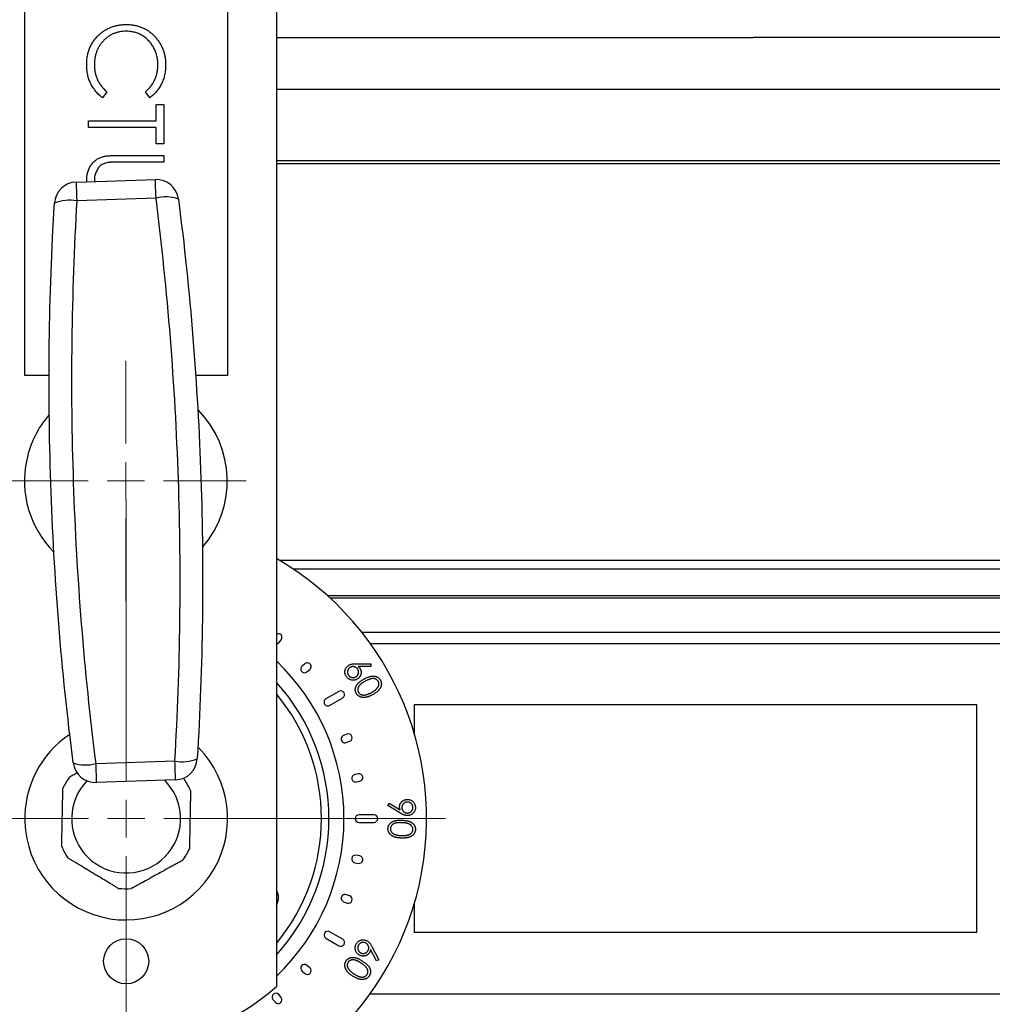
# Model space of a CAD drawing. Header units: millimetres. Extents: x 87 to 346, y 25 to 261.
# Tile 10 of 12: x 305 to 331, y 200 to 226. Entities that reach past the tile are written whole.
import ezdxf

# ---------------------------------------------------------------- set-up
doc = ezdxf.new("R2010")
doc.units = ezdxf.units.MM

# ---------------------------------------------------------------- blocks, each defined once
blk = doc.blocks.new('SW_CENTERMARKSYMBOL_1')
at = {"color": 0, "linetype": 'Continuous', "lineweight": 18}
for p, q in [((0, 1), (0, 8.5)), ((0, 0), (0, 0.5)), ((-1, 0), (-8.5, 0)), ((0, 0), (-0.5, 0)), ((0, 0), (0, -0.5)), ((0, 0), (0.5, 0)), ((1, 0), (8.5, 0)), ((0, -1), (0, -8.5))]:
    blk.add_line(p, q, dxfattribs=at)
blk = doc.blocks.new('SW_CENTERMARKSYMBOL_5')
at = {"color": 0, "linetype": 'Continuous', "lineweight": 18}
for p, q in [((0, 1), (0, 3.2)), ((0, 0), (0, 0.5)), ((-1, 0), (-3.2, 0)), ((0, 0), (-0.5, 0)), ((0, 0), (0, -0.5)), ((0, 0), (0.5, 0)), ((1, 0), (3.2, 0)), ((0, -1), (0, -3.2))]:
    blk.add_line(p, q, dxfattribs=at)

msp = doc.modelspace()

# ---------------------------------------------------------------- linework, layer by layer
at = {"color": 7, "linetype": 'Continuous', "lineweight": 25}
for p, q in [((311.477, 253.456), (311.477, 199.984)), ((304.777, 216.256), (304.777, 241.056)), ((310.177, 241.056), (310.177, 216.256)), ((311.477, 225.256), (324.174, 225.256)), ((334.077, 225.256), (324.174, 225.256)), ((306.964, 223.813), (306.845, 223.656)), ((308.11, 223.656), (307.99, 223.813)), ((333.077, 223.87), (311.477, 223.87)), ((308.272, 223.476), (308.477, 223.476)), ((308.272, 223.04), (308.272, 223.476)), ((308.477, 223.476), (308.477, 222.425)), ((306.477, 223.04), (308.272, 223.04)), ((306.477, 222.861), (306.477, 223.04)), ((308.272, 222.861), (306.477, 222.861)), ((308.272, 222.425), (308.272, 222.861)), ((308.477, 222.425), (308.272, 222.425)), ((307.269, 222.117), (308.477, 222.117)), ((308.477, 222.117), (308.477, 221.938)), ((308.477, 221.938), (307.279, 221.938)), ((306.146, 221.408), (308.255, 221.479)), ((306.434, 221.418), (306.426, 221.457)), ((306.631, 221.467), (306.639, 221.424)), ((308.272, 220.977), (306.163, 220.906)), ((305.43, 216.256), (304.777, 216.256)), ((310.177, 216.256), (309.323, 216.256)), ((313.749, 209.422), (335.997, 209.422)), ((311.539, 209.141), (311.603, 209.218)), ((312.239, 208.582), (312.162, 208.518)), ((313.615, 208.581), (313.996, 208.574)), ((313.996, 208.506), (313.653, 208.509)), ((313.996, 208.574), (313.996, 208.506)), ((312.291, 208.365), (312.367, 208.429)), ((313.143, 207.842), (312.796, 207.642)), ((312.896, 207.469), (313.243, 207.669)), ((330.128, 207.486), (315.146, 207.486)), ((315.146, 207.486), (315.146, 206.732)), ((330.128, 201.426), (330.128, 207.486)), ((313.363, 206.705), (313.269, 206.67)), ((313.337, 206.482), (313.431, 206.517)), ((306.666, 205.919), (308.775, 205.99)), ((313.664, 205.648), (313.565, 205.631)), ((308.792, 205.488), (306.683, 205.417)), ((313.6, 205.434), (313.699, 205.451)), ((314.446, 204.807), (314.48, 204.865)), ((314.769, 204.608), (314.446, 204.807)), ((314.48, 204.865), (314.773, 204.689)), ((314.077, 204.556), (313.677, 204.556)), ((313.677, 204.356), (314.077, 204.356)), ((313.565, 203.281), (313.664, 203.263)), ((313.699, 203.46), (313.6, 203.478)), ((313.269, 202.241), (313.363, 202.207)), ((313.431, 202.395), (313.337, 202.429)), ((315.146, 202.179), (315.146, 201.426)), ((313.243, 201.242), (312.896, 201.442)), ((330.128, 201.426), (315.146, 201.426)), ((312.796, 201.269), (313.143, 201.069)), ((314.148, 200.665), (313.987, 200.966)), ((314.032, 201.034), (314.208, 200.697)), ((314.208, 200.697), (314.148, 200.665)), ((312.162, 200.394), (312.239, 200.33)), ((312.367, 200.483), (312.291, 200.547)), ((311.386, 199.642), (311.45, 199.566)), ((311.603, 199.694), (311.539, 199.771))]:
    msp.add_line(p, q, dxfattribs=at)
at = {"color": 1, "linetype": 'Continuous', "lineweight": 25}
for p, q in [((335.997, 221.973), (311.477, 221.973)), ((335.997, 221.896), (311.477, 221.896)), ((335.997, 211.33), (311.568, 211.33)), ((335.997, 211.095), (311.94, 211.095)), ((335.997, 210.391), (312.841, 210.391)), ((335.997, 210.324), (312.914, 210.324)), ((313.975, 209.122), (333.405, 209.122)), ((313.975, 199.79), (333.801, 199.79))]:
    msp.add_line(p, q, dxfattribs=at)
at = {"color": 7, "linetype": 'Continuous', "lineweight": 25, "flags": 128}
for points in [[(306.146, 221.408), (306.146, 221.399), (306.147, 221.371), (306.148, 221.326), (306.15, 221.266), (306.153, 221.191), (306.156, 221.104), (306.159, 221.008), (306.163, 220.906)], [(308.272, 220.977), (308.268, 221.079), (308.265, 221.175), (308.262, 221.261), (308.26, 221.336), (308.258, 221.397), (308.256, 221.442), (308.255, 221.47), (308.255, 221.479)], [(311.477, 209.106), (311.508, 209.117), (311.539, 209.141)], [(306.666, 205.919), (306.669, 205.817), (306.673, 205.721), (306.675, 205.634), (306.678, 205.559), (306.68, 205.499), (306.682, 205.454), (306.682, 205.426), (306.683, 205.417)], [(308.792, 205.488), (308.792, 205.497), (308.791, 205.525), (308.789, 205.569), (308.787, 205.63), (308.785, 205.705), (308.782, 205.792), (308.779, 205.888), (308.775, 205.99)]]:
    msp.add_lwpolyline(points, dxfattribs=at)
at = {"color": 1, "linetype": 'Continuous', "lineweight": 25, "flags": 128}
msp.add_lwpolyline([(308.747, 205.156), (308.559, 205.421), (308.505, 205.478)], dxfattribs=at)
at = {"color": 7, "linetype": 'Continuous', "lineweight": 25}
msp.add_circle((307.477, 200.656), 0.6, dxfattribs=at)
for centre, radius, start, end in [((306.166, 220.808), 0.6, 91.9237, 176.5895), ((308.275, 220.879), 0.6, 7.2579, 91.9237), ((305.962, 219.937), 0.989, 78.3263, 113.5676), ((308.537, 220.024), 0.989, 70.2798, 105.521), ((307.469, 213.448), 2.7, 319.6241, 44.2226), ((307.469, 213.448), 2.7, 139.2348, 167.9668), ((307.469, 213.448), 2.7, 167.9668, 224.6227), ((307.477, 204.456), 8, 120, 60), ((311.526, 209.282), 0.1, 320, 119.7106), ((312.226, 208.441), 0.1, 130, 310), ((312.303, 208.505), 0.1, 310, 130), ((307.477, 204.456), 5.4, 317.7946, 42.2054), ((313.193, 207.756), 0.1, 300, 120), ((312.846, 207.556), 0.1, 120, 300), ((307.477, 204.456), 2.7, 123.8475, 181.9237), ((313.303, 206.576), 0.1, 110, 290), ((313.397, 206.611), 0.1, 290, 110), ((307.477, 204.456), 2.7, 181.9237, 44.3156), ((306.401, 206.872), 0.989, 250.2796, 285.5211), ((306.663, 206.017), 0.6, 187.2579, 271.9237), ((308.975, 206.958), 0.989, 258.3261, 293.5678), ((308.772, 206.087), 0.6, 271.9237, 356.5895), ((313.583, 205.532), 0.1, 100, 280), ((313.681, 205.55), 0.1, 280, 100), ((307.477, 204.456), 1.87, 143.4901, 154.2501), ((307.477, 204.456), 1.87, 23.4901, 34.2501), ((313.677, 204.456), 0.1, 90, 270), ((314.077, 204.456), 0.1, 270, 90), ((307.477, 204.456), 1.87, 203.4901, 214.2501), ((307.477, 204.456), 1.87, 323.4901, 334.2501), ((313.583, 203.379), 0.1, 80, 260), ((313.681, 203.362), 0.1, 260, 80), ((307.477, 204.456), 1.87, 263.4901, 274.2501), ((311.114, 202.356), 0.42, 329.7182, 30.2818), ((313.303, 202.335), 0.1, 70, 250), ((313.397, 202.301), 0.1, 250, 70), ((312.846, 201.356), 0.1, 60, 240), ((313.193, 201.156), 0.1, 240, 60), ((312.226, 200.471), 0.1, 50, 230), ((312.303, 200.406), 0.1, 230, 50), ((307.477, 204.456), 6, 228.1897, 311.8103), ((311.462, 199.706), 0.1, 40, 220), ((311.526, 199.63), 0.1, 220, 40)]:
    msp.add_arc(centre, radius, start, end, dxfattribs=at)
at = {"color": 1, "linetype": 'Continuous', "lineweight": 25}
for radius, start, end in [(5.8, 313.6028, 46.3972), (5.2, 320.2849, 39.7151), (1.45, 136.0467, 28.8701)]:
    msp.add_arc((307.477, 204.456), radius, start, end, dxfattribs=at)
at = {"color": 7, "linetype": 'Continuous', "lineweight": 25}
for points, knots in [([(306.775, 225.351), (306.8, 225.371), (306.85, 225.411), (306.93, 225.463), (307.014, 225.507), (307.101, 225.543), (307.193, 225.571), (307.288, 225.59), (307.387, 225.602), (307.454, 225.604), (307.489, 225.605)], [0, 0, 0, 0, 0.124329, 0.247156, 0.36878, 0.490734, 0.613614, 0.738958, 0.867311, 1, 1, 1, 1]), ([(307.489, 225.605), (307.524, 225.604), (307.595, 225.602), (307.699, 225.587), (307.799, 225.563), (307.894, 225.529), (307.985, 225.486), (308.071, 225.433), (308.153, 225.37), (308.229, 225.299), (308.299, 225.22), (308.361, 225.136), (308.412, 225.046), (308.455, 224.952), (308.488, 224.853), (308.511, 224.749), (308.525, 224.64), (308.527, 224.566), (308.528, 224.528)], [0, 0, 0, 0, 0.064558, 0.127014, 0.187955, 0.248014, 0.307748, 0.368235, 0.42947, 0.492743, 0.556258, 0.618217, 0.679655, 0.741246, 0.803415, 0.866815, 0.932328, 1, 1, 1, 1]), ([(306.426, 224.526), (306.426, 224.548), (306.426, 224.59), (306.431, 224.653), (306.437, 224.714), (306.447, 224.773), (306.459, 224.831), (306.474, 224.887), (306.492, 224.941), (306.512, 224.994), (306.536, 225.045), (306.562, 225.094), (306.591, 225.141), (306.622, 225.187), (306.656, 225.23), (306.693, 225.273), (306.733, 225.313), (306.761, 225.338), (306.775, 225.351)], [0, 0, 0, 0, 0.069663, 0.13775, 0.203917, 0.26878, 0.332414, 0.394754, 0.45618, 0.516996, 0.577396, 0.637198, 0.696999, 0.756756, 0.816554, 0.876948, 0.938132, 1, 1, 1, 1]), ([(307.475, 225.425), (307.445, 225.424), (307.387, 225.423), (307.302, 225.41), (307.221, 225.391), (307.143, 225.363), (307.069, 225.327), (306.999, 225.282), (306.933, 225.231), (306.871, 225.171), (306.815, 225.106), (306.765, 225.036), (306.724, 224.961), (306.69, 224.882), (306.663, 224.799), (306.645, 224.712), (306.632, 224.621), (306.631, 224.559), (306.631, 224.527)], [0, 0, 0, 0, 0.064323, 0.12629, 0.186726, 0.246146, 0.305576, 0.365429, 0.426326, 0.48884, 0.551725, 0.613919, 0.675484, 0.737334, 0.800229, 0.864502, 0.931041, 1, 1, 1, 1]), ([(308.323, 224.54), (308.323, 224.56), (308.322, 224.6), (308.316, 224.659), (308.308, 224.717), (308.295, 224.774), (308.279, 224.83), (308.26, 224.885), (308.236, 224.938), (308.21, 224.99), (308.181, 225.04), (308.149, 225.088), (308.114, 225.132), (308.077, 225.174), (308.038, 225.213), (307.996, 225.249), (307.952, 225.282), (307.905, 225.312), (307.857, 225.339), (307.806, 225.361), (307.755, 225.381), (307.702, 225.397), (307.647, 225.41), (307.591, 225.418), (307.534, 225.424), (307.495, 225.425), (307.475, 225.425)], [0, 0, 0, 0, 0.043955, 0.087502, 0.130463, 0.172752, 0.215403, 0.25765, 0.300153, 0.343121, 0.385925, 0.427686, 0.468818, 0.509492, 0.549883, 0.58998, 0.630405, 0.670869, 0.711384, 0.751627, 0.791776, 0.832459, 0.873319, 0.914543, 0.956924, 1, 1, 1, 1]), ([(306.845, 223.656), (306.829, 223.669), (306.796, 223.694), (306.75, 223.735), (306.707, 223.778), (306.667, 223.823), (306.629, 223.871), (306.595, 223.921), (306.563, 223.973), (306.534, 224.028), (306.509, 224.084), (306.487, 224.143), (306.468, 224.203), (306.452, 224.264), (306.44, 224.327), (306.432, 224.392), (306.426, 224.459), (306.426, 224.503), (306.426, 224.526)], [0, 0, 0, 0, 0.061674, 0.123053, 0.183475, 0.243727, 0.304279, 0.364863, 0.425946, 0.487391, 0.54922, 0.611144, 0.673529, 0.736961, 0.800785, 0.866013, 0.932101, 1, 1, 1, 1]), ([(306.631, 224.527), (306.632, 224.492), (306.634, 224.424), (306.65, 224.323), (306.676, 224.226), (306.712, 224.134), (306.76, 224.047), (306.817, 223.963), (306.885, 223.885), (306.938, 223.837), (306.964, 223.813)], [0, 0, 0, 0, 0.128515, 0.252949, 0.374755, 0.49594, 0.617181, 0.740909, 0.867811, 1, 1, 1, 1]), ([(307.99, 223.813), (308.003, 223.824), (308.03, 223.846), (308.067, 223.882), (308.102, 223.92), (308.134, 223.958), (308.164, 223.999), (308.191, 224.042), (308.216, 224.086), (308.246, 224.147), (308.277, 224.226), (308.304, 224.327), (308.32, 224.432), (308.322, 224.503), (308.323, 224.54)], [0, 0, 0, 0, 0.063163, 0.125475, 0.187121, 0.248294, 0.309295, 0.36985, 0.430973, 0.492456, 0.616148, 0.740844, 0.868183, 1, 1, 1, 1]), ([(308.528, 224.528), (308.528, 224.505), (308.527, 224.46), (308.522, 224.393), (308.513, 224.327), (308.501, 224.263), (308.486, 224.201), (308.467, 224.141), (308.444, 224.082), (308.419, 224.025), (308.39, 223.97), (308.358, 223.917), (308.324, 223.867), (308.287, 223.82), (308.246, 223.775), (308.204, 223.732), (308.158, 223.693), (308.126, 223.668), (308.11, 223.656)], [0, 0, 0, 0, 0.068548, 0.135683, 0.201215, 0.265682, 0.329267, 0.392395, 0.45507, 0.517127, 0.57879, 0.63974, 0.700192, 0.759806, 0.819628, 0.879355, 0.939512, 1, 1, 1, 1]), ([(306.847, 222.082), (306.858, 222.085), (306.881, 222.091), (306.919, 222.098), (306.963, 222.104), (307.013, 222.109), (307.069, 222.112), (307.13, 222.115), (307.198, 222.117), (307.245, 222.117), (307.269, 222.117)], [0, 0, 0, 0, 0.07813, 0.169465, 0.274335, 0.39211, 0.523687, 0.668365, 0.827132, 1, 1, 1, 1]), ([(306.426, 221.457), (306.426, 221.476), (306.427, 221.514), (306.432, 221.569), (306.441, 221.623), (306.454, 221.674), (306.47, 221.723), (306.49, 221.771), (306.514, 221.816), (306.54, 221.858), (306.57, 221.898), (306.603, 221.935), (306.638, 221.968), (306.675, 221.998), (306.715, 222.024), (306.757, 222.047), (306.801, 222.067), (306.832, 222.077), (306.847, 222.082)], [0, 0, 0, 0, 0.071175, 0.139644, 0.206317, 0.271373, 0.335418, 0.398076, 0.460608, 0.52297, 0.584716, 0.644895, 0.704291, 0.762998, 0.821087, 0.880104, 0.939388, 1, 1, 1, 1]), ([(307.013, 221.93), (306.994, 221.927), (306.957, 221.921), (306.905, 221.907), (306.859, 221.886), (306.815, 221.862), (306.777, 221.83), (306.742, 221.792), (306.711, 221.745), (306.683, 221.694), (306.66, 221.638), (306.643, 221.581), (306.633, 221.524), (306.631, 221.486), (306.631, 221.467)], [0, 0, 0, 0, 0.086315, 0.167766, 0.244433, 0.318135, 0.391884, 0.470068, 0.553904, 0.644339, 0.736875, 0.826168, 0.913679, 1, 1, 1, 1]), ([(307.279, 221.938), (307.262, 221.938), (307.229, 221.938), (307.184, 221.938), (307.143, 221.937), (307.107, 221.936), (307.076, 221.935), (307.051, 221.934), (307.03, 221.932), (307.018, 221.931), (307.013, 221.93)], [0, 0, 0, 0, 0.191079, 0.362605, 0.516099, 0.650038, 0.765977, 0.862374, 0.940842, 1, 1, 1, 1]), ([(306.067, 205.941), (305.911, 207.167), (305.783, 208.4), (305.583, 210.88), (305.512, 212.127), (305.428, 214.635), (305.415, 215.883), (305.448, 218.371), (305.493, 219.61), (305.567, 220.844)], [0, 0, 0, 0, 0.25, 0.25, 0.5, 0.5, 0.75, 0.75, 1, 1, 1, 1]), ([(306.163, 220.906), (306.09, 219.664), (306.046, 218.418), (306.014, 215.916), (306.027, 214.661), (306.112, 212.141), (306.183, 210.888), (306.382, 208.394), (306.51, 207.153), (306.666, 205.919)], [0, 0, 0, 0, 0.25, 0.25, 0.5, 0.5, 0.75, 0.75, 1, 1, 1, 1]), ([(308.775, 205.99), (308.848, 207.232), (308.892, 208.478), (308.923, 210.98), (308.91, 212.235), (308.826, 214.755), (308.755, 216.008), (308.555, 218.502), (308.428, 219.743), (308.272, 220.977)], [0, 0, 0, 0, 0.25, 0.25, 0.5, 0.5, 0.75, 0.75, 1, 1, 1, 1]), ([(308.87, 220.955), (309.027, 219.729), (309.155, 218.495), (309.354, 216.015), (309.426, 214.769), (309.51, 212.262), (309.522, 211.013), (309.49, 208.525), (309.444, 207.286), (309.371, 206.052)], [0, 0, 0, 0, 0.25, 0.25, 0.5, 0.5, 0.75, 0.75, 1, 1, 1, 1]), ([(313.337, 208.242), (313.332, 208.251), (313.323, 208.267), (313.312, 208.293), (313.305, 208.319), (313.302, 208.347), (313.302, 208.375), (313.306, 208.402), (313.314, 208.429), (313.326, 208.455), (313.34, 208.479), (313.358, 208.501), (313.378, 208.52), (313.394, 208.531), (313.401, 208.537)], [0, 0, 0, 0, 0.0844936, 0.1670886, 0.2492958, 0.3323347, 0.4156053, 0.4976206, 0.5796999, 0.6641604, 0.7488372, 0.832155, 0.9153077, 1, 1, 1, 1]), ([(313.439, 208.48), (313.435, 208.477), (313.427, 208.472), (313.416, 208.462), (313.406, 208.452), (313.397, 208.44), (313.39, 208.428), (313.384, 208.415), (313.379, 208.402), (313.375, 208.387), (313.372, 208.373), (313.372, 208.358), (313.372, 208.344), (313.374, 208.33), (313.377, 208.316), (313.382, 208.303), (313.388, 208.29), (313.393, 208.281), (313.396, 208.277)], [0, 0, 0, 0, 0.0648954, 0.1273571, 0.1892341, 0.2498641, 0.3109126, 0.3723136, 0.435164, 0.4998458, 0.564559, 0.6272713, 0.6892585, 0.7499128, 0.811061, 0.8721517, 0.9351985, 1, 1, 1, 1]), ([(313.401, 208.537), (313.408, 208.54), (313.42, 208.548), (313.441, 208.557), (313.463, 208.565), (313.483, 208.57), (313.499, 208.573), (313.513, 208.576), (313.528, 208.577), (313.543, 208.579), (313.56, 208.58), (313.578, 208.581), (313.596, 208.581), (313.609, 208.581), (313.615, 208.581)], [0, 0, 0, 0, 0.097685, 0.198646, 0.304391, 0.414933, 0.473566, 0.536329, 0.603203, 0.673647, 0.748993, 0.828065, 0.91214, 1, 1, 1, 1]), ([(313.643, 208.437), (313.64, 208.441), (313.634, 208.449), (313.625, 208.46), (313.614, 208.47), (313.603, 208.478), (313.591, 208.486), (313.578, 208.492), (313.564, 208.497), (313.55, 208.501), (313.535, 208.503), (313.521, 208.504), (313.507, 208.504), (313.492, 208.502), (313.479, 208.499), (313.465, 208.494), (313.452, 208.488), (313.443, 208.482), (313.439, 208.48)], [0, 0, 0, 0, 0.064733, 0.127435, 0.188718, 0.249677, 0.310055, 0.371848, 0.434541, 0.499061, 0.563612, 0.626167, 0.687999, 0.749102, 0.810239, 0.871949, 0.934837, 1, 1, 1, 1]), ([(313.653, 208.509), (313.658, 208.505), (313.668, 208.497), (313.682, 208.484), (313.693, 208.47), (313.7, 208.461), (313.703, 208.456)], [0, 0, 0, 0, 0.268485, 0.522441, 0.767469, 1, 1, 1, 1]), ([(313.636, 208.176), (313.628, 208.171), (313.611, 208.161), (313.585, 208.15), (313.557, 208.143), (313.53, 208.14), (313.502, 208.14), (313.474, 208.144), (313.447, 208.153), (313.421, 208.165), (313.396, 208.18), (313.374, 208.198), (313.354, 208.219), (313.343, 208.234), (313.337, 208.242)], [0, 0, 0, 0, 0.086171, 0.169535, 0.25095, 0.332793, 0.414058, 0.495017, 0.576927, 0.66159, 0.746674, 0.830692, 0.91456, 1, 1, 1, 1]), ([(313.396, 208.277), (313.398, 208.273), (313.404, 208.265), (313.413, 208.254), (313.424, 208.244), (313.435, 208.235), (313.447, 208.228), (313.46, 208.222), (313.474, 208.217), (313.488, 208.213), (313.503, 208.21), (313.517, 208.209), (313.531, 208.21), (313.545, 208.212), (313.559, 208.215), (313.573, 208.22), (313.586, 208.226), (313.594, 208.231), (313.599, 208.233)], [0, 0, 0, 0, 0.064912, 0.12739, 0.189282, 0.249928, 0.310992, 0.372409, 0.435275, 0.499973, 0.564703, 0.627431, 0.689434, 0.750104, 0.811268, 0.872374, 0.935182, 1, 1, 1, 1]), ([(313.599, 208.233), (313.603, 208.236), (313.611, 208.242), (313.622, 208.251), (313.632, 208.262), (313.64, 208.273), (313.648, 208.285), (313.654, 208.298), (313.659, 208.312), (313.663, 208.326), (313.666, 208.341), (313.666, 208.355), (313.666, 208.37), (313.664, 208.384), (313.661, 208.397), (313.656, 208.411), (313.65, 208.424), (313.645, 208.432), (313.643, 208.437)], [0, 0, 0, 0, 0.064753, 0.128329, 0.190071, 0.251418, 0.312133, 0.373946, 0.436658, 0.501198, 0.565769, 0.628344, 0.690195, 0.750716, 0.81173, 0.872687, 0.935341, 1, 1, 1, 1]), ([(313.703, 208.456), (313.707, 208.45), (313.713, 208.439), (313.722, 208.421), (313.728, 208.402), (313.733, 208.384), (313.735, 208.364), (313.735, 208.345), (313.733, 208.325), (313.729, 208.305), (313.724, 208.285), (313.717, 208.266), (313.707, 208.249), (313.697, 208.232), (313.684, 208.216), (313.67, 208.201), (313.654, 208.188), (313.642, 208.18), (313.636, 208.176)], [0, 0, 0, 0, 0.063608, 0.125174, 0.185678, 0.245332, 0.305581, 0.365868, 0.427681, 0.491678, 0.555699, 0.618484, 0.680415, 0.742328, 0.804546, 0.867871, 0.932973, 1, 1, 1, 1]), ([(313.814, 208.174), (313.824, 208.179), (313.843, 208.189), (313.871, 208.203), (313.898, 208.215), (313.924, 208.225), (313.949, 208.234), (313.972, 208.241), (313.994, 208.246), (314.015, 208.249), (314.035, 208.251), (314.054, 208.252), (314.072, 208.251), (314.09, 208.25), (314.108, 208.247), (314.124, 208.242), (314.14, 208.237), (314.156, 208.23), (314.17, 208.223), (314.184, 208.214), (314.197, 208.205), (314.208, 208.194), (314.22, 208.182), (314.23, 208.17), (314.239, 208.157), (314.244, 208.147), (314.247, 208.143)], [0, 0, 0, 0, 0.068395, 0.133186, 0.1938, 0.250587, 0.303752, 0.353404, 0.399611, 0.442623, 0.483244, 0.522284, 0.560169, 0.596764, 0.63256, 0.667487, 0.702052, 0.736104, 0.769853, 0.802725, 0.835314, 0.867833, 0.900497, 0.933115, 0.966299, 1, 1, 1, 1]), ([(313.604, 207.793), (313.601, 207.798), (313.597, 207.808), (313.59, 207.823), (313.586, 207.838), (313.582, 207.854), (313.58, 207.869), (313.578, 207.885), (313.579, 207.901), (313.58, 207.917), (313.583, 207.934), (313.587, 207.95), (313.592, 207.966), (313.599, 207.982), (313.608, 207.998), (313.617, 208.014), (313.628, 208.03), (313.641, 208.046), (313.655, 208.062), (313.672, 208.077), (313.69, 208.093), (313.711, 208.109), (313.734, 208.125), (313.758, 208.141), (313.785, 208.158), (313.804, 208.168), (313.814, 208.174)], [0, 0, 0, 0, 0.0336421, 0.0668601, 0.0996434, 0.1320969, 0.1642967, 0.1968225, 0.2295555, 0.262985, 0.2967348, 0.3311365, 0.3660025, 0.4016297, 0.4384853, 0.4765003, 0.5160875, 0.5571618, 0.6004637, 0.6469603, 0.697038, 0.7502227, 0.8070986, 0.8674629, 0.9318701, 1, 1, 1, 1]), ([(313.844, 208.115), (313.836, 208.11), (313.819, 208.101), (313.796, 208.088), (313.775, 208.074), (313.756, 208.061), (313.738, 208.048), (313.723, 208.036), (313.709, 208.024), (313.697, 208.012), (313.687, 208), (313.678, 207.988), (313.67, 207.975), (313.663, 207.963), (313.657, 207.951), (313.652, 207.938), (313.649, 207.926), (313.646, 207.909), (313.644, 207.888), (313.645, 207.865), (313.651, 207.842), (313.657, 207.828), (313.66, 207.821)], [0, 0, 0, 0, 0.073835, 0.143402, 0.208073, 0.268098, 0.324069, 0.375645, 0.423122, 0.466188, 0.506805, 0.545595, 0.583299, 0.619495, 0.654688, 0.689225, 0.723085, 0.756712, 0.821106, 0.882162, 0.941071, 1, 1, 1, 1]), ([(314.19, 208.109), (314.186, 208.115), (314.178, 208.129), (314.162, 208.145), (314.143, 208.16), (314.125, 208.169), (314.109, 208.176), (314.097, 208.179), (314.084, 208.182), (314.07, 208.184), (314.056, 208.185), (314.042, 208.185), (314.026, 208.184), (314.011, 208.182), (313.994, 208.178), (313.976, 208.174), (313.957, 208.167), (313.937, 208.16), (313.916, 208.151), (313.893, 208.14), (313.869, 208.128), (313.852, 208.119), (313.844, 208.115)], [0, 0, 0, 0, 0.059399, 0.118616, 0.179133, 0.243165, 0.276339, 0.310042, 0.344158, 0.379672, 0.415613, 0.453301, 0.492157, 0.532746, 0.575954, 0.623596, 0.675049, 0.731117, 0.791215, 0.856234, 0.925757, 1, 1, 1, 1]), ([(314.008, 207.812), (314.016, 207.816), (314.03, 207.825), (314.051, 207.837), (314.071, 207.85), (314.089, 207.863), (314.106, 207.875), (314.122, 207.888), (314.136, 207.901), (314.148, 207.914), (314.16, 207.928), (314.17, 207.941), (314.179, 207.954), (314.186, 207.967), (314.193, 207.979), (314.198, 207.992), (314.202, 208.005), (314.205, 208.022), (314.207, 208.042), (314.205, 208.066), (314.2, 208.088), (314.193, 208.102), (314.19, 208.109)], [0, 0, 0, 0, 0.066541, 0.129948, 0.190472, 0.247695, 0.302574, 0.354553, 0.404053, 0.450963, 0.495666, 0.538298, 0.579015, 0.6175, 0.654784, 0.690256, 0.724663, 0.758287, 0.822645, 0.883334, 0.941885, 1, 1, 1, 1]), ([(314.247, 208.143), (314.25, 208.138), (314.255, 208.128), (314.261, 208.112), (314.266, 208.097), (314.27, 208.081), (314.272, 208.065), (314.273, 208.049), (314.273, 208.033), (314.272, 208.016), (314.269, 207.999), (314.265, 207.982), (314.259, 207.966), (314.252, 207.949), (314.244, 207.933), (314.234, 207.916), (314.222, 207.9), (314.21, 207.883), (314.195, 207.867), (314.179, 207.851), (314.161, 207.835), (314.14, 207.819), (314.118, 207.803), (314.094, 207.787), (314.068, 207.771), (314.05, 207.761), (314.041, 207.755)], [0, 0, 0, 0, 0.034006, 0.067219, 0.100452, 0.13292, 0.165746, 0.198576, 0.231898, 0.265908, 0.300274, 0.335156, 0.370641, 0.407139, 0.444839, 0.483913, 0.524279, 0.566318, 0.610309, 0.657231, 0.706662, 0.758968, 0.814455, 0.872985, 0.934966, 1, 1, 1, 1]), ([(314.041, 207.755), (314.031, 207.75), (314.013, 207.741), (313.986, 207.728), (313.959, 207.716), (313.934, 207.706), (313.91, 207.698), (313.886, 207.691), (313.864, 207.687), (313.842, 207.683), (313.822, 207.682), (313.802, 207.681), (313.783, 207.682), (313.764, 207.684), (313.747, 207.687), (313.73, 207.691), (313.713, 207.697), (313.698, 207.704), (313.683, 207.712), (313.669, 207.72), (313.656, 207.73), (313.643, 207.741), (313.632, 207.753), (313.622, 207.765), (313.612, 207.779), (313.607, 207.788), (313.604, 207.793)], [0, 0, 0, 0, 0.065035, 0.12675, 0.184962, 0.240288, 0.292306, 0.341766, 0.38812, 0.431946, 0.47371, 0.513924, 0.552734, 0.590576, 0.627041, 0.662651, 0.697902, 0.732493, 0.766805, 0.8005, 0.833513, 0.866635, 0.8995, 0.932498, 0.965873, 1, 1, 1, 1]), ([(313.66, 207.821), (313.664, 207.815), (313.672, 207.802), (313.688, 207.785), (313.707, 207.771), (313.725, 207.761), (313.741, 207.755), (313.753, 207.751), (313.766, 207.749), (313.779, 207.747), (313.793, 207.746), (313.808, 207.746), (313.823, 207.747), (313.833, 207.749), (313.838, 207.75)], [0, 0, 0, 0, 0.111936, 0.222565, 0.336481, 0.455946, 0.517576, 0.580434, 0.644585, 0.710063, 0.778436, 0.849469, 0.922741, 1, 1, 1, 1]), ([(313.838, 207.75), (313.845, 207.751), (313.858, 207.753), (313.878, 207.758), (313.899, 207.764), (313.92, 207.772), (313.942, 207.78), (313.963, 207.79), (313.986, 207.8), (314.001, 207.808), (314.008, 207.812)], [0, 0, 0, 0, 0.109984, 0.2242975, 0.3417028, 0.4641662, 0.5906593, 0.722241, 0.8588786, 1, 1, 1, 1]), ([(305.974, 205.568), (305.976, 205.569), (305.979, 205.571), (306.01, 205.588), (306.074, 205.623), (306.14, 205.66), (306.179, 205.682)], [0, 0, 0, 0, 0.158814, 0.3249193, 0.5974775, 1, 1, 1, 1]), ([(305.762, 203.711), (305.762, 203.711), (305.762, 203.724), (305.763, 203.767), (305.764, 203.796), (305.765, 203.859), (305.765, 203.893), (305.767, 203.963), (305.768, 204), (305.77, 204.111), (305.771, 204.186), (305.774, 204.337), (305.776, 204.413), (305.779, 204.566), (305.78, 204.642), (305.783, 204.793), (305.785, 204.868), (305.787, 204.98), (305.788, 205.016), (305.789, 205.087), (305.79, 205.121), (305.791, 205.183), (305.791, 205.212), (305.792, 205.244), (305.792, 205.253), (305.793, 205.265), (305.793, 205.268), (305.793, 205.268)], [0, 0, 0, 0, 0.0625, 0.0625, 0.125, 0.125, 0.1875, 0.1875, 0.25, 0.25, 0.375, 0.375, 0.5, 0.5, 0.625, 0.625, 0.75, 0.75, 0.8125, 0.8125, 0.875, 0.875, 0.9375, 0.9375, 0.96875, 0.96875, 1, 1, 1, 1]), ([(309.192, 205.201), (309.192, 205.201), (309.192, 205.188), (309.191, 205.144), (309.19, 205.116), (309.189, 205.053), (309.188, 205.019), (309.187, 204.949), (309.186, 204.912), (309.184, 204.801), (309.183, 204.726), (309.18, 204.575), (309.178, 204.499), (309.175, 204.346), (309.174, 204.27), (309.171, 204.118), (309.169, 204.043), (309.167, 203.932), (309.166, 203.896), (309.165, 203.825), (309.164, 203.791), (309.163, 203.729), (309.162, 203.7), (309.162, 203.668), (309.161, 203.659), (309.161, 203.647), (309.161, 203.643), (309.161, 203.643)], [0, 0, 0, 0, 0.0625, 0.0625, 0.125, 0.125, 0.1875, 0.1875, 0.25, 0.25, 0.375, 0.375, 0.5, 0.5, 0.625, 0.625, 0.75, 0.75, 0.8125, 0.8125, 0.875, 0.875, 0.9375, 0.9375, 0.96875, 0.96875, 1, 1, 1, 1]), ([(314.758, 204.759), (314.757, 204.766), (314.757, 204.779), (314.76, 204.799), (314.763, 204.818), (314.769, 204.836), (314.777, 204.854), (314.787, 204.871), (314.799, 204.887), (314.812, 204.902), (314.827, 204.916), (314.843, 204.929), (314.859, 204.939), (314.877, 204.948), (314.896, 204.955), (314.916, 204.96), (314.936, 204.964), (314.95, 204.965), (314.957, 204.965)], [0, 0, 0, 0, 0.063541, 0.125241, 0.185658, 0.245524, 0.305545, 0.366203, 0.427739, 0.491717, 0.555876, 0.618637, 0.680277, 0.742008, 0.804271, 0.86784, 0.932749, 1, 1, 1, 1]), ([(314.96, 204.897), (314.955, 204.897), (314.945, 204.896), (314.931, 204.893), (314.917, 204.89), (314.904, 204.885), (314.892, 204.878), (314.88, 204.87), (314.869, 204.861), (314.858, 204.85), (314.848, 204.839), (314.84, 204.827), (314.833, 204.815), (314.828, 204.802), (314.823, 204.789), (314.821, 204.775), (314.819, 204.76), (314.819, 204.75), (314.819, 204.745)], [0, 0, 0, 0, 0.064812, 0.127316, 0.189247, 0.250226, 0.311008, 0.372178, 0.434978, 0.500031, 0.564858, 0.627896, 0.689261, 0.75014, 0.810836, 0.87237, 0.935417, 1, 1, 1, 1]), ([(314.957, 204.965), (314.967, 204.965), (314.986, 204.965), (315.015, 204.961), (315.042, 204.953), (315.067, 204.942), (315.091, 204.927), (315.112, 204.91), (315.131, 204.889), (315.148, 204.865), (315.161, 204.84), (315.171, 204.813), (315.178, 204.785), (315.179, 204.766), (315.18, 204.756)], [0, 0, 0, 0, 0.086142, 0.169481, 0.250991, 0.332539, 0.413961, 0.494741, 0.576986, 0.661825, 0.747175, 0.830905, 0.914671, 1, 1, 1, 1]), ([(315.112, 204.757), (315.112, 204.762), (315.111, 204.771), (315.108, 204.786), (315.104, 204.799), (315.099, 204.812), (315.093, 204.825), (315.085, 204.837), (315.076, 204.848), (315.065, 204.858), (315.054, 204.868), (315.042, 204.876), (315.03, 204.883), (315.017, 204.889), (315.003, 204.893), (314.989, 204.896), (314.975, 204.897), (314.965, 204.897), (314.96, 204.897)], [0, 0, 0, 0, 0.064829, 0.127349, 0.188875, 0.249871, 0.310924, 0.372447, 0.435263, 0.4999, 0.564744, 0.627799, 0.68918, 0.750075, 0.810786, 0.872336, 0.9354, 1, 1, 1, 1]), ([(314.773, 204.689), (314.771, 204.695), (314.766, 204.707), (314.762, 204.724), (314.759, 204.742), (314.758, 204.753), (314.758, 204.759)], [0, 0, 0, 0, 0.268074, 0.524019, 0.766409, 1, 1, 1, 1]), ([(314.975, 204.537), (314.968, 204.537), (314.953, 204.537), (314.931, 204.539), (314.908, 204.544), (314.888, 204.549), (314.872, 204.555), (314.859, 204.56), (314.845, 204.566), (314.831, 204.572), (314.817, 204.58), (314.801, 204.588), (314.785, 204.598), (314.774, 204.604), (314.769, 204.608)], [0, 0, 0, 0, 0.098657, 0.200406, 0.30607, 0.416387, 0.474582, 0.537288, 0.604131, 0.674846, 0.749511, 0.828746, 0.912046, 1, 1, 1, 1]), ([(314.819, 204.745), (314.82, 204.74), (314.82, 204.73), (314.823, 204.716), (314.827, 204.702), (314.832, 204.689), (314.838, 204.676), (314.847, 204.665), (314.856, 204.653), (314.866, 204.643), (314.877, 204.633), (314.889, 204.625), (314.902, 204.618), (314.915, 204.612), (314.928, 204.608), (314.942, 204.605), (314.957, 204.604), (314.966, 204.604), (314.971, 204.604)], [0, 0, 0, 0, 0.065266, 0.128221, 0.190171, 0.251007, 0.312442, 0.373804, 0.436457, 0.501357, 0.565639, 0.62853, 0.68975, 0.750726, 0.81128, 0.872669, 0.935569, 1, 1, 1, 1]), ([(314.971, 204.604), (314.976, 204.604), (314.986, 204.605), (315, 204.608), (315.014, 204.612), (315.027, 204.617), (315.04, 204.623), (315.051, 204.631), (315.063, 204.64), (315.073, 204.651), (315.083, 204.662), (315.091, 204.674), (315.098, 204.686), (315.104, 204.7), (315.108, 204.713), (315.111, 204.727), (315.112, 204.742), (315.112, 204.752), (315.112, 204.757)], [0, 0, 0, 0, 0.064648, 0.126992, 0.18893, 0.24919, 0.310072, 0.371422, 0.434062, 0.49895, 0.563612, 0.62649, 0.687699, 0.748983, 0.810104, 0.871481, 0.934974, 1, 1, 1, 1]), ([(315.18, 204.756), (315.18, 204.747), (315.18, 204.728), (315.176, 204.7), (315.168, 204.674), (315.157, 204.648), (315.142, 204.625), (315.125, 204.603), (315.104, 204.584), (315.082, 204.568), (315.057, 204.555), (315.03, 204.545), (315.003, 204.539), (314.985, 204.537), (314.975, 204.537)], [0, 0, 0, 0, 0.084779, 0.167558, 0.250146, 0.33356, 0.416818, 0.499122, 0.581367, 0.66565, 0.750107, 0.833344, 0.916085, 1, 1, 1, 1]), ([(314.449, 204.193), (314.449, 204.198), (314.45, 204.209), (314.453, 204.225), (314.456, 204.241), (314.461, 204.256), (314.467, 204.27), (314.474, 204.285), (314.482, 204.298), (314.492, 204.312), (314.503, 204.324), (314.515, 204.336), (314.528, 204.347), (314.542, 204.358), (314.557, 204.367), (314.574, 204.376), (314.591, 204.384), (314.61, 204.391), (314.63, 204.397), (314.652, 204.402), (314.676, 204.407), (314.702, 204.41), (314.73, 204.412), (314.76, 204.413), (314.791, 204.413), (314.813, 204.413), (314.824, 204.412)], [0, 0, 0, 0, 0.033697, 0.066795, 0.099533, 0.132046, 0.164363, 0.196854, 0.229702, 0.263017, 0.296844, 0.330956, 0.365997, 0.40172, 0.438461, 0.476484, 0.516197, 0.557101, 0.600424, 0.647088, 0.69666, 0.749908, 0.806951, 0.867597, 0.931921, 1, 1, 1, 1]), ([(314.82, 204.347), (314.81, 204.347), (314.792, 204.347), (314.765, 204.348), (314.74, 204.347), (314.716, 204.346), (314.695, 204.343), (314.675, 204.341), (314.657, 204.337), (314.641, 204.333), (314.626, 204.327), (314.612, 204.322), (314.599, 204.316), (314.587, 204.309), (314.575, 204.301), (314.565, 204.292), (314.555, 204.283), (314.544, 204.271), (314.532, 204.254), (314.521, 204.233), (314.514, 204.211), (314.513, 204.195), (314.512, 204.188)], [0, 0, 0, 0, 0.073985, 0.143235, 0.208158, 0.268452, 0.324227, 0.3755, 0.422856, 0.466039, 0.506626, 0.545339, 0.583123, 0.619504, 0.654702, 0.689016, 0.722872, 0.756504, 0.8212, 0.882003, 0.941179, 1, 1, 1, 1]), ([(315.114, 204.165), (315.114, 204.172), (315.114, 204.188), (315.109, 204.21), (315.1, 204.232), (315.089, 204.25), (315.079, 204.263), (315.07, 204.273), (315.06, 204.282), (315.049, 204.29), (315.038, 204.298), (315.025, 204.306), (315.012, 204.312), (314.997, 204.319), (314.981, 204.324), (314.963, 204.329), (314.944, 204.334), (314.923, 204.337), (314.899, 204.341), (314.874, 204.343), (314.848, 204.345), (314.829, 204.346), (314.82, 204.347)], [0, 0, 0, 0, 0.059486, 0.11847, 0.179422, 0.243294, 0.276627, 0.309965, 0.344573, 0.379654, 0.415834, 0.453491, 0.492376, 0.532954, 0.576382, 0.623858, 0.675453, 0.731383, 0.791739, 0.856593, 0.926004, 1, 1, 1, 1]), ([(314.824, 204.412), (314.835, 204.412), (314.856, 204.411), (314.888, 204.408), (314.917, 204.405), (314.945, 204.4), (314.97, 204.396), (314.994, 204.39), (315.015, 204.383), (315.035, 204.375), (315.053, 204.366), (315.07, 204.357), (315.086, 204.347), (315.1, 204.337), (315.113, 204.325), (315.126, 204.313), (315.137, 204.3), (315.146, 204.287), (315.155, 204.273), (315.162, 204.258), (315.169, 204.243), (315.173, 204.228), (315.177, 204.213), (315.179, 204.197), (315.181, 204.181), (315.18, 204.17), (315.18, 204.164)], [0, 0, 0, 0, 0.068372, 0.133158, 0.193802, 0.250452, 0.303683, 0.353438, 0.399532, 0.442422, 0.483104, 0.522008, 0.560055, 0.596781, 0.632383, 0.667481, 0.702087, 0.736176, 0.769784, 0.802889, 0.835553, 0.867853, 0.900283, 0.933069, 0.966144, 1, 1, 1, 1]), ([(314.805, 203.937), (314.795, 203.938), (314.774, 203.939), (314.744, 203.941), (314.715, 203.945), (314.688, 203.949), (314.663, 203.955), (314.64, 203.961), (314.618, 203.968), (314.598, 203.976), (314.579, 203.985), (314.562, 203.995), (314.546, 204.005), (314.531, 204.016), (314.518, 204.028), (314.505, 204.041), (314.494, 204.054), (314.484, 204.068), (314.475, 204.082), (314.468, 204.097), (314.461, 204.112), (314.456, 204.128), (314.453, 204.143), (314.45, 204.159), (314.449, 204.176), (314.449, 204.187), (314.449, 204.193)], [0, 0, 0, 0, 0.0650947, 0.126632, 0.1849818, 0.2404777, 0.2923706, 0.3416821, 0.3882945, 0.4320268, 0.4738514, 0.5140608, 0.5530499, 0.5905132, 0.6270972, 0.6629824, 0.6979904, 0.7327246, 0.7670005, 0.8006638, 0.8336491, 0.8666478, 0.8994291, 0.9326158, 0.9660721, 1, 1, 1, 1]), ([(314.512, 204.188), (314.512, 204.18), (314.512, 204.165), (314.518, 204.142), (314.526, 204.12), (314.537, 204.103), (314.547, 204.09), (314.556, 204.08), (314.565, 204.071), (314.576, 204.063), (314.588, 204.055), (314.6, 204.048), (314.614, 204.041), (314.624, 204.037), (314.628, 204.035)], [0, 0, 0, 0, 0.111449, 0.221996, 0.336034, 0.455528, 0.51742, 0.579778, 0.644066, 0.710211, 0.778227, 0.849231, 0.92286, 1, 1, 1, 1]), ([(314.628, 204.035), (314.635, 204.033), (314.647, 204.028), (314.667, 204.022), (314.688, 204.017), (314.71, 204.013), (314.733, 204.009), (314.756, 204.006), (314.781, 204.004), (314.798, 204.003), (314.806, 204.003)], [0, 0, 0, 0, 0.109815, 0.223544, 0.342179, 0.464285, 0.590869, 0.722257, 0.858603, 1, 1, 1, 1]), ([(315.18, 204.164), (315.18, 204.159), (315.179, 204.148), (315.177, 204.131), (315.173, 204.116), (315.168, 204.1), (315.162, 204.085), (315.155, 204.071), (315.147, 204.057), (315.137, 204.043), (315.126, 204.03), (315.114, 204.018), (315.1, 204.007), (315.086, 203.996), (315.07, 203.986), (315.053, 203.977), (315.035, 203.968), (315.016, 203.961), (314.995, 203.954), (314.973, 203.948), (314.949, 203.944), (314.923, 203.94), (314.896, 203.938), (314.867, 203.936), (314.837, 203.936), (314.816, 203.937), (314.805, 203.937)], [0, 0, 0, 0, 0.033995, 0.067392, 0.100145, 0.133028, 0.165613, 0.198481, 0.231701, 0.26561, 0.300187, 0.335034, 0.370597, 0.407061, 0.444836, 0.483848, 0.524376, 0.566324, 0.610374, 0.657079, 0.706636, 0.758967, 0.814468, 0.872934, 0.934751, 1, 1, 1, 1]), ([(314.806, 204.003), (314.815, 204.002), (314.832, 204.002), (314.856, 204.002), (314.88, 204.003), (314.902, 204.004), (314.923, 204.007), (314.943, 204.01), (314.961, 204.014), (314.979, 204.019), (314.996, 204.024), (315.011, 204.03), (315.025, 204.037), (315.038, 204.044), (315.05, 204.052), (315.061, 204.061), (315.071, 204.069), (315.082, 204.082), (315.094, 204.099), (315.105, 204.12), (315.112, 204.142), (315.113, 204.157), (315.114, 204.165)], [0, 0, 0, 0, 0.066393, 0.129869, 0.190119, 0.247954, 0.302752, 0.354571, 0.404224, 0.451211, 0.495944, 0.538445, 0.57918, 0.617828, 0.655052, 0.690459, 0.724861, 0.758508, 0.822514, 0.883019, 0.941874, 1, 1, 1, 1]), ([(307.265, 202.598), (307.265, 202.598), (307.253, 202.605), (307.216, 202.627), (307.192, 202.642), (307.138, 202.675), (307.109, 202.692), (307.049, 202.729), (307.017, 202.748), (306.922, 202.805), (306.858, 202.844), (306.729, 202.922), (306.663, 202.961), (306.532, 203.04), (306.467, 203.08), (306.338, 203.158), (306.274, 203.197), (306.178, 203.254), (306.147, 203.273), (306.087, 203.31), (306.057, 203.327), (306.004, 203.359), (305.98, 203.374), (305.952, 203.391), (305.944, 203.395), (305.934, 203.402), (305.931, 203.403), (305.931, 203.403)], [0, 0, 0, 0, 0.0625, 0.0625, 0.125, 0.125, 0.1875, 0.1875, 0.25, 0.25, 0.375, 0.375, 0.5, 0.5, 0.625, 0.625, 0.75, 0.75, 0.8125, 0.8125, 0.875, 0.875, 0.9375, 0.9375, 0.96875, 0.96875, 1, 1, 1, 1]), ([(308.98, 203.343), (308.98, 203.343), (308.968, 203.337), (308.93, 203.316), (308.905, 203.302), (308.85, 203.272), (308.82, 203.255), (308.758, 203.221), (308.726, 203.203), (308.629, 203.15), (308.563, 203.114), (308.43, 203.04), (308.362, 203.002), (308.228, 202.929), (308.161, 202.892), (308.029, 202.819), (307.964, 202.783), (307.867, 202.73), (307.835, 202.712), (307.774, 202.679), (307.745, 202.662), (307.703, 202.64), (307.69, 202.632), (307.666, 202.619), (307.655, 202.613), (307.627, 202.598), (307.615, 202.591), (307.615, 202.591)], [0, 0, 0, 0, 0.0625, 0.0625, 0.125, 0.125, 0.1875, 0.1875, 0.25, 0.25, 0.375, 0.375, 0.5, 0.5, 0.625, 0.625, 0.75, 0.75, 0.8125, 0.8125, 0.875, 0.875, 0.90625, 0.90625, 0.9375, 0.9375, 1, 1, 1, 1]), ([(313.603, 201.116), (313.608, 201.124), (313.617, 201.14), (313.635, 201.162), (313.655, 201.18), (313.678, 201.197), (313.702, 201.21), (313.728, 201.219), (313.755, 201.225), (313.783, 201.227), (313.812, 201.226), (313.839, 201.221), (313.866, 201.212), (313.883, 201.204), (313.891, 201.2)], [0, 0, 0, 0, 0.084287, 0.166924, 0.249177, 0.332443, 0.415599, 0.497517, 0.579899, 0.664474, 0.74892, 0.832126, 0.915333, 1, 1, 1, 1]), ([(313.86, 201.14), (313.855, 201.142), (313.847, 201.147), (313.833, 201.152), (313.819, 201.155), (313.805, 201.158), (313.791, 201.158), (313.777, 201.158), (313.763, 201.156), (313.748, 201.152), (313.734, 201.147), (313.721, 201.141), (313.709, 201.134), (313.697, 201.126), (313.687, 201.116), (313.677, 201.106), (313.669, 201.094), (313.664, 201.085), (313.661, 201.081)], [0, 0, 0, 0, 0.064856, 0.127321, 0.189092, 0.250191, 0.310583, 0.372192, 0.435004, 0.499725, 0.564274, 0.627251, 0.688914, 0.749967, 0.810785, 0.872463, 0.935219, 1, 1, 1, 1]), ([(313.919, 200.941), (313.921, 200.946), (313.926, 200.954), (313.931, 200.968), (313.934, 200.982), (313.937, 200.996), (313.937, 201.01), (313.937, 201.024), (313.934, 201.038), (313.931, 201.053), (313.926, 201.067), (313.92, 201.08), (313.913, 201.092), (313.904, 201.104), (313.895, 201.114), (313.884, 201.124), (313.873, 201.133), (313.864, 201.138), (313.86, 201.14)], [0, 0, 0, 0, 0.064726, 0.127067, 0.188716, 0.249692, 0.309964, 0.371451, 0.434137, 0.498583, 0.563577, 0.626429, 0.687747, 0.748678, 0.809827, 0.871834, 0.934827, 1, 1, 1, 1]), ([(313.891, 201.2), (313.897, 201.196), (313.91, 201.189), (313.928, 201.175), (313.946, 201.16), (313.963, 201.141), (313.98, 201.12), (313.997, 201.095), (314.015, 201.066), (314.026, 201.045), (314.032, 201.034)], [0, 0, 0, 0, 0.0978017, 0.198677, 0.3046021, 0.4153142, 0.5365374, 0.6739937, 0.8284148, 1, 1, 1, 1]), ([(313.688, 200.822), (313.679, 200.827), (313.663, 200.837), (313.64, 200.855), (313.621, 200.875), (313.605, 200.898), (313.592, 200.923), (313.583, 200.949), (313.577, 200.977), (313.575, 201.005), (313.576, 201.034), (313.581, 201.062), (313.59, 201.09), (313.599, 201.107), (313.603, 201.116)], [0, 0, 0, 0, 0.086266, 0.169568, 0.251022, 0.332721, 0.414026, 0.495326, 0.576784, 0.661312, 0.746537, 0.83051, 0.914265, 1, 1, 1, 1]), ([(313.661, 201.081), (313.659, 201.077), (313.655, 201.068), (313.649, 201.054), (313.646, 201.041), (313.644, 201.027), (313.643, 201.012), (313.644, 200.998), (313.646, 200.984), (313.649, 200.97), (313.654, 200.956), (313.66, 200.942), (313.667, 200.93), (313.676, 200.919), (313.685, 200.908), (313.696, 200.899), (313.707, 200.89), (313.716, 200.885), (313.72, 200.883)], [0, 0, 0, 0, 0.065099, 0.127542, 0.189293, 0.25037, 0.31135, 0.372938, 0.435728, 0.500426, 0.564953, 0.627908, 0.689021, 0.750053, 0.81085, 0.872507, 0.935241, 1, 1, 1, 1]), ([(313.965, 200.898), (313.961, 200.892), (313.955, 200.88), (313.943, 200.864), (313.93, 200.85), (313.915, 200.837), (313.899, 200.826), (313.882, 200.816), (313.864, 200.808), (313.845, 200.802), (313.825, 200.798), (313.805, 200.795), (313.785, 200.795), (313.765, 200.796), (313.746, 200.8), (313.726, 200.805), (313.707, 200.812), (313.694, 200.819), (313.688, 200.822)], [0, 0, 0, 0, 0.063504, 0.125466, 0.185953, 0.245853, 0.305913, 0.366353, 0.428556, 0.492162, 0.556375, 0.619099, 0.680911, 0.742416, 0.804735, 0.867998, 0.932777, 1, 1, 1, 1]), ([(313.72, 200.883), (313.725, 200.88), (313.733, 200.876), (313.747, 200.871), (313.761, 200.867), (313.775, 200.865), (313.789, 200.864), (313.803, 200.865), (313.818, 200.867), (313.832, 200.871), (313.846, 200.875), (313.859, 200.881), (313.871, 200.888), (313.883, 200.897), (313.893, 200.906), (313.903, 200.917), (313.912, 200.929), (313.916, 200.937), (313.919, 200.941)], [0, 0, 0, 0, 0.064992, 0.127902, 0.190139, 0.251116, 0.312029, 0.373516, 0.436203, 0.500795, 0.565215, 0.628067, 0.68908, 0.750012, 0.811161, 0.872717, 0.935348, 1, 1, 1, 1]), ([(313.987, 200.966), (313.986, 200.96), (313.984, 200.947), (313.978, 200.93), (313.973, 200.913), (313.967, 200.903), (313.965, 200.898)], [0, 0, 0, 0, 0.269107, 0.523615, 0.767689, 1, 1, 1, 1]), ([(313.511, 200.263), (313.502, 200.268), (313.485, 200.28), (313.46, 200.298), (313.437, 200.315), (313.416, 200.333), (313.397, 200.35), (313.38, 200.368), (313.365, 200.385), (313.352, 200.402), (313.341, 200.42), (313.331, 200.437), (313.322, 200.454), (313.315, 200.471), (313.31, 200.488), (313.305, 200.505), (313.302, 200.523), (313.301, 200.54), (313.301, 200.556), (313.302, 200.573), (313.304, 200.589), (313.308, 200.605), (313.312, 200.621), (313.319, 200.636), (313.326, 200.651), (313.332, 200.66), (313.335, 200.665)], [0, 0, 0, 0, 0.065005, 0.126738, 0.185114, 0.240435, 0.292558, 0.341839, 0.388024, 0.431885, 0.473775, 0.513926, 0.552978, 0.590589, 0.627109, 0.662913, 0.697797, 0.732639, 0.766773, 0.800414, 0.833721, 0.866703, 0.899451, 0.932622, 0.96595, 1, 1, 1, 1]), ([(313.335, 200.665), (313.338, 200.67), (313.344, 200.679), (313.354, 200.691), (313.365, 200.703), (313.377, 200.713), (313.39, 200.723), (313.403, 200.732), (313.418, 200.739), (313.433, 200.746), (313.448, 200.751), (313.464, 200.755), (313.481, 200.758), (313.499, 200.76), (313.517, 200.76), (313.536, 200.759), (313.555, 200.757), (313.575, 200.754), (313.595, 200.749), (313.617, 200.742), (313.64, 200.733), (313.664, 200.723), (313.689, 200.71), (313.715, 200.696), (313.742, 200.68), (313.76, 200.669), (313.77, 200.663)], [0, 0, 0, 0, 0.033936, 0.066912, 0.099739, 0.131999, 0.164542, 0.196885, 0.229561, 0.263041, 0.297016, 0.331063, 0.365915, 0.401889, 0.438568, 0.476708, 0.516222, 0.557196, 0.600486, 0.64697, 0.696828, 0.749943, 0.807085, 0.867582, 0.931797, 1, 1, 1, 1]), ([(313.386, 200.629), (313.383, 200.622), (313.375, 200.609), (313.368, 200.587), (313.364, 200.563), (313.364, 200.543), (313.366, 200.526), (313.369, 200.514), (313.373, 200.501), (313.378, 200.488), (313.384, 200.476), (313.391, 200.463), (313.399, 200.45), (313.406, 200.442), (313.409, 200.438)], [0, 0, 0, 0, 0.111853, 0.222377, 0.336178, 0.455407, 0.51718, 0.579848, 0.643865, 0.71029, 0.778246, 0.849317, 0.92301, 1, 1, 1, 1]), ([(313.733, 200.608), (313.725, 200.613), (313.709, 200.623), (313.686, 200.637), (313.664, 200.649), (313.644, 200.66), (313.624, 200.669), (313.605, 200.677), (313.588, 200.683), (313.572, 200.688), (313.556, 200.691), (313.541, 200.693), (313.527, 200.695), (313.512, 200.695), (313.499, 200.694), (313.486, 200.692), (313.473, 200.689), (313.456, 200.684), (313.437, 200.676), (313.417, 200.663), (313.4, 200.647), (313.391, 200.635), (313.386, 200.629)], [0, 0, 0, 0, 0.073867, 0.143194, 0.20772, 0.267988, 0.323748, 0.375269, 0.4228, 0.465923, 0.506595, 0.545321, 0.583031, 0.619519, 0.654628, 0.688908, 0.722998, 0.756359, 0.820731, 0.881963, 0.941037, 1, 1, 1, 1]), ([(313.894, 200.301), (313.897, 200.307), (313.905, 200.321), (313.912, 200.343), (313.916, 200.366), (313.916, 200.391), (313.911, 200.417), (313.903, 200.443), (313.89, 200.468), (313.875, 200.489), (313.861, 200.506), (313.848, 200.52), (313.834, 200.533), (313.817, 200.547), (313.799, 200.562), (313.779, 200.577), (313.757, 200.593), (313.741, 200.603), (313.733, 200.608)], [0, 0, 0, 0, 0.059338, 0.11877, 0.179443, 0.243417, 0.310084, 0.37946, 0.453166, 0.532463, 0.575824, 0.623384, 0.675031, 0.730895, 0.791292, 0.856132, 0.925921, 1, 1, 1, 1]), ([(313.77, 200.663), (313.779, 200.657), (313.797, 200.645), (313.823, 200.626), (313.847, 200.608), (313.868, 200.591), (313.888, 200.573), (313.905, 200.556), (313.92, 200.539), (313.933, 200.522), (313.944, 200.506), (313.954, 200.489), (313.963, 200.473), (313.97, 200.456), (313.976, 200.439), (313.98, 200.423), (313.983, 200.406), (313.984, 200.389), (313.984, 200.373), (313.983, 200.357), (313.981, 200.341), (313.977, 200.325), (313.973, 200.31), (313.966, 200.295), (313.959, 200.28), (313.954, 200.271), (313.951, 200.266)], [0, 0, 0, 0, 0.068463, 0.13307, 0.193883, 0.250576, 0.304046, 0.3536, 0.399778, 0.442802, 0.48342, 0.522418, 0.560283, 0.596829, 0.632561, 0.667664, 0.701897, 0.73608, 0.769834, 0.802788, 0.835474, 0.86774, 0.900399, 0.933119, 0.96625, 1, 1, 1, 1]), ([(313.409, 200.438), (313.413, 200.432), (313.422, 200.422), (313.436, 200.406), (313.451, 200.391), (313.467, 200.376), (313.485, 200.361), (313.504, 200.347), (313.524, 200.332), (313.538, 200.323), (313.545, 200.318)], [0, 0, 0, 0, 0.110413, 0.223683, 0.34172, 0.463684, 0.590346, 0.721908, 0.858548, 1, 1, 1, 1]), ([(313.951, 200.266), (313.948, 200.262), (313.941, 200.253), (313.931, 200.24), (313.92, 200.228), (313.907, 200.217), (313.895, 200.207), (313.881, 200.199), (313.866, 200.191), (313.851, 200.184), (313.835, 200.179), (313.818, 200.174), (313.801, 200.171), (313.783, 200.169), (313.764, 200.169), (313.745, 200.17), (313.725, 200.172), (313.705, 200.175), (313.683, 200.18), (313.661, 200.186), (313.638, 200.195), (313.614, 200.205), (313.59, 200.217), (313.564, 200.23), (313.538, 200.246), (313.52, 200.257), (313.511, 200.263)], [0, 0, 0, 0, 0.033885, 0.067384, 0.100337, 0.13294, 0.165554, 0.198497, 0.231802, 0.265636, 0.299956, 0.334889, 0.370385, 0.406934, 0.444733, 0.483689, 0.523941, 0.565927, 0.610174, 0.656729, 0.706241, 0.758686, 0.814086, 0.872924, 0.934657, 1, 1, 1, 1]), ([(313.545, 200.318), (313.553, 200.314), (313.567, 200.305), (313.588, 200.292), (313.609, 200.281), (313.629, 200.271), (313.648, 200.262), (313.667, 200.255), (313.685, 200.249), (313.703, 200.244), (313.72, 200.24), (313.736, 200.238), (313.752, 200.236), (313.767, 200.236), (313.781, 200.236), (313.795, 200.238), (313.808, 200.241), (313.824, 200.246), (313.843, 200.254), (313.863, 200.267), (313.88, 200.282), (313.889, 200.294), (313.894, 200.301)], [0, 0, 0, 0, 0.066628, 0.129835, 0.190362, 0.247618, 0.302663, 0.354778, 0.404298, 0.451244, 0.496004, 0.538515, 0.578856, 0.617569, 0.654847, 0.690555, 0.724958, 0.758594, 0.822708, 0.8834, 0.941763, 1, 1, 1, 1])]:
    msp.add_open_spline(points, degree=3, knots=knots, dxfattribs=at)

# ---------------------------------------------------------------- block references
at = {"color": 7, "linetype": 'Continuous', "lineweight": 18}
for name, p in [('SW_CENTERMARKSYMBOL_5', (307.469, 213.448)), ('SW_CENTERMARKSYMBOL_1', (307.477, 204.456))]:
    msp.add_blockref(name, p, dxfattribs=at)

doc.saveas('drawing.dxf')
